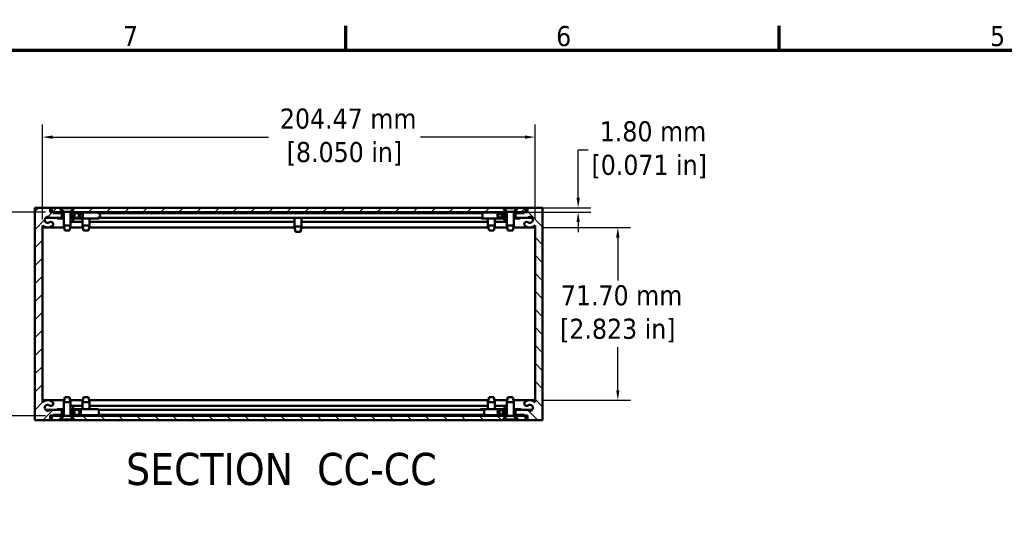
# Model space of a CAD drawing. Header units: millimetres. Extents: x 4 to 1435, y 25 to 906.
# Tile 5 of 13: x 224 to 633, y 694 to 902. Entities that reach past the tile are written whole.
import ezdxf

# ---------------------------------------------------------------- set-up
doc = ezdxf.new("R2010")
doc.units = ezdxf.units.MM
doc.header["$LTSCALE"] = 1.666667
for name, color, linetype, lineweight in [('Border (ANSI)', 7, 'Continuous', 70), ('Dimension (ANSI)', 7, 'Continuous', 25), ('Hatch (ANSI)', 7, 'Continuous', 18), ('Symbol (ANSI)', 7, 'Continuous', 25), ('Visible (ANSI)', 7, 'Continuous', 50)]:
    doc.layers.add(name, color=color, linetype=linetype, lineweight=lineweight)
doc.styles.add('Label Text (ANSI)', font='tahoma.ttf')
doc.styles.add('Note Text (ANSI)', font='tahoma.ttf')
doc.dimstyles.new('Default - mm (ANSI)', dxfattribs={"dimscale": 1.666667, "dimtxt": 5, "dimasz": 2.5, "dimexe": 3.175, "dimexo": 1.6002, "dimgap": 0.8, "dimtad": 0, "dimtih": 1, "dimtoh": 1, "dimrnd": 1e-08, "dimzin": 0, "dimdsep": 46, "dimtxsty": 'Note Text (ANSI)', "dimcen": 0.09, "dimdle": 10, "dimclrd": 256, "dimclre": 256, "dimclrt": 256, "dimadec": 1, "dimazin": 0, "dimtfac": 0.6096, "dimtofl": 0, "dimtmove": 0, "dimatfit": 3, "dimldrblk": 'Filled-1', "dimfxl": 1, "dimtolj": 1, "dimtzin": 0, "dimlwd": -1, "dimlwe": -1, "dimarcsym": 0})
pattern_1 = [(45, (0, 0), (-3.741773, 3.741773), [])]
pattern_2 = [(135, (0, 0), (-3.741773, -3.741773), [])]

# ---------------------------------------------------------------- blocks, each defined once
blk = doc.blocks.new('Borders Default Border')
at = {"layer": 'Border (ANSI)'}
for p, q in [((215.9, 533.4), (215.9, 539.42)), ((323.85, 533.4), (323.85, 539.42))]:
    blk.add_line(p, q, dxfattribs=at)
at = {"layer": 'Border (ANSI)', "flags": 128}
blk.add_lwpolyline([(12.7, 25.4), (12.7, 533.4), (850.9, 533.4), (850.9, 25.4), (12.7, 25.4)], dxfattribs=at)
at = {"layer": 'Border (ANSI)', "char_height": 5, "attachment_point": 7, "style": 'Note Text (ANSI)'}
for s, insert in [('7', (160.38, 534.42)), ('6', (268.28, 534.31)), ('5', (376.36, 534.31))]:
    blk.add_mtext(s, dxfattribs=dict(at, insert=insert))
blk = doc.blocks.new('*D8')
at = {"layer": 'Defpoints', "color": 0, "transparency": 16777216}
for p in [(237.81, 821.79), (160.48, 737.26), (237.81, 737.26)]:
    blk.add_point(p, dxfattribs=at)
at = {"layer": 'Dimension (ANSI)', "transparency": 16777216}
for p, q in [((235.14, 821.79), (155.19, 821.79)), ((160.48, 817.62), (160.48, 793.5)), ((160.48, 741.43), (160.48, 765.86)), ((235.14, 737.26), (155.19, 737.26))]:
    blk.add_line(p, q, dxfattribs=at)
for points in [[(159.78, 817.62), (161.17, 817.62), (160.48, 821.79)], [(159.78, 741.43), (161.17, 741.43), (160.48, 737.26)]]:
    blk.add_solid(points, dxfattribs=at)
at = {"layer": 'Dimension (ANSI)', "transparency": 16777216, "insert": (160.48, 779.68), "char_height": 8.3333, "attachment_point": 5, "style": 'Note Text (ANSI)'}
blk.add_mtext('\\A1; 84.53 mm\\P[3.328 in]', dxfattribs=at)
blk = doc.blocks.new('Filled-1')
at = {"color": 0}
for p, q in [((0, 0), (-1, 0.333)), ((-1, 0.333), (-1, -0.333)), ((-1, 0), (0, 0)), ((-1, -0.333), (0, 0))]:
    blk.add_line(p, q, dxfattribs=at)
at = {"color": 0, "flags": 128}
blk.add_lwpolyline([(-1, -0.333), (0, 0), (-1, 0.333), (-1, -0.333)], dxfattribs=at)
at = {"color": 0}
blk.add_solid([(-1, -0.333), (0, 0), (-1, 0.333), (-1, -0.333)], dxfattribs=at)
blk = doc.blocks.new('*D9')
at = {"layer": 'Defpoints', "color": 0, "transparency": 16777216}
for p in [(438.36, 852.89), (233.89, 816.22), (438.36, 816.22)]:
    blk.add_point(p, dxfattribs=at)
at = {"layer": 'Dimension (ANSI)', "transparency": 16777216}
for p, q in [((233.89, 818.89), (233.89, 858.18)), ((438.36, 818.89), (438.36, 858.18)), ((238.05, 852.89), (327.67, 852.89)), ((434.19, 852.89), (390.79, 852.89))]:
    blk.add_line(p, q, dxfattribs=at)
for points in [[(238.05, 853.58), (238.05, 852.19), (233.89, 852.89)], [(434.19, 853.58), (434.19, 852.19), (438.36, 852.89)]]:
    blk.add_solid(points, dxfattribs=at)
at = {"layer": 'Dimension (ANSI)', "transparency": 16777216, "insert": (359.23, 852.89), "char_height": 8.3333, "attachment_point": 5, "style": 'Note Text (ANSI)'}
blk.add_mtext('\\A1; 204.47 mm\\P[8.050 in]', dxfattribs=at)
blk = doc.blocks.new('*D15')
at = {"layer": 'Defpoints', "color": 0, "transparency": 16777216}
for p in [(424.88, 823.59), (425.98, 821.79), (456.27, 821.79)]:
    blk.add_point(p, dxfattribs=at)
at = {"layer": 'Dimension (ANSI)', "transparency": 16777216}
for p, q in [((456.27, 827.76), (456.27, 847.59)), ((456.27, 847.59), (460.43, 847.59)), ((427.55, 823.59), (461.56, 823.59)), ((428.65, 821.79), (461.56, 821.79)), ((456.27, 817.62), (456.27, 813.46))]:
    blk.add_line(p, q, dxfattribs=at)
for points in [[(455.57, 827.76), (456.96, 827.76), (456.27, 823.59)], [(455.57, 817.62), (456.96, 817.62), (456.27, 821.79)]]:
    blk.add_solid(points, dxfattribs=at)
at = {"layer": 'Dimension (ANSI)', "transparency": 16777216, "insert": (485.77, 847.59), "char_height": 8.3333, "attachment_point": 5, "style": 'Note Text (ANSI)'}
blk.add_mtext('\\A1; 1.80 mm\\P[0.071 in]', dxfattribs=at)
blk = doc.blocks.new('*D17')
at = {"layer": 'Defpoints', "color": 0, "transparency": 16777216}
for p in [(438.36, 815.37), (438.36, 743.68), (472.73, 743.68)]:
    blk.add_point(p, dxfattribs=at)
at = {"layer": 'Dimension (ANSI)', "transparency": 16777216}
for p, q in [((441.02, 815.37), (478.02, 815.37)), ((472.73, 811.21), (472.73, 793.34)), ((472.73, 747.84), (472.73, 765.71)), ((441.02, 743.68), (478.02, 743.68))]:
    blk.add_line(p, q, dxfattribs=at)
for points in [[(472.04, 811.21), (473.43, 811.21), (472.73, 815.37)], [(472.04, 747.84), (473.43, 747.84), (472.73, 743.68)]]:
    blk.add_solid(points, dxfattribs=at)
at = {"layer": 'Dimension (ANSI)', "transparency": 16777216, "insert": (472.73, 779.53), "char_height": 8.3333, "attachment_point": 5, "style": 'Note Text (ANSI)'}
blk.add_mtext('\\A1; 71.70 mm\\P[2.823 in]', dxfattribs=at)

msp = doc.modelspace()

# ---------------------------------------------------------------- hatches: boundary and pattern name
at = {"layer": 'Hatch (ANSI)'}
h = msp.add_hatch(dxfattribs=at)
h.set_pattern_fill('ANSI31', color=256, scale=42.333333, style=0)
h.set_pattern_definition(pattern_1)
h.paths.add_polyline_path([(246.262, 821.381), (246.262, 819.381), (246.262, 819.349), (247.222, 819.349), (247.222, 819.381), (247.222, 821.381)])
edge = h.paths.add_edge_path()
edge.add_line((241.962, 737.671), (241.962, 739.671))
edge.add_line((241.962, 739.671), (241.962, 739.703))
edge.add_line((241.962, 739.703), (240.036, 739.703))
edge.add_line((240.036, 739.703), (237.032, 739.703))
edge.add_ellipse((236.046, 740.503), major_axis=(0.986, -0.8), ratio=1, start_angle=91.64422, end_angle=360, ccw=False)
edge.add_ellipse((237.396, 742.268), major_axis=(-0.579, -0.757), ratio=1, start_angle=0, end_angle=179.99995)
edge.add_ellipse((236.046, 740.503), major_axis=(1.929, 2.522), ratio=1, start_angle=0, end_angle=80.24956)
edge.add_line((233.887, 742.831), (233.887, 816.221))
edge.add_ellipse((236.047, 818.548), major_axis=(-2.16, -2.327), ratio=1, start_angle=0, end_angle=80.27895)
edge.add_ellipse((237.397, 816.783), major_axis=(0.579, -0.757), ratio=1, start_angle=0, end_angle=52.59224)
edge.add_ellipse((237.396, 816.783), major_axis=(0.953, 0), ratio=1, start_angle=0, end_angle=127.39859)
edge.add_ellipse((236.046, 818.549), major_axis=(0.771, -1.009), ratio=1, start_angle=91.64419, end_angle=360, ccw=False)
edge.add_line((237.032, 819.349), (240.036, 819.349))
edge.add_line((240.036, 819.349), (241.962, 819.349))
edge.add_line((241.962, 819.349), (241.962, 819.381))
edge.add_line((241.962, 819.381), (241.962, 821.381))
edge.add_line((241.962, 821.381), (240.036, 821.381))
edge.add_line((240.036, 821.381), (238.332, 821.381))
edge.add_line((238.332, 821.381), (238.332, 821.762))
edge.add_line((238.332, 821.762), (237.062, 821.762))
edge.add_line((237.062, 821.762), (237.062, 823.591))
edge.add_line((237.062, 823.591), (230.712, 823.591))
edge.add_line((230.712, 823.591), (230.712, 735.461))
edge.add_line((230.712, 735.461), (237.062, 735.461))
edge.add_line((237.062, 735.461), (237.062, 737.29))
edge.add_line((237.062, 737.29), (238.332, 737.29))
edge.add_line((238.332, 737.29), (238.332, 737.671))
edge.add_line((238.332, 737.671), (240.036, 737.671))
edge.add_line((240.036, 737.671), (241.962, 737.671))
h.paths.add_polyline_path([(247.222, 737.671), (247.222, 739.671), (247.222, 739.703), (246.262, 739.703), (246.262, 739.671), (246.262, 737.671)])
h = msp.add_hatch(dxfattribs=at)
h.set_pattern_fill('ANSI31', color=256, scale=42.333333, style=0)
h.set_pattern_definition(pattern_1)
h.paths.add_polyline_path([(247.362, 823.591), (246.262, 822.325), (246.262, 821.791), (425.982, 821.791), (425.982, 822.325), (424.882, 823.591)])
h.paths.add_polyline_path([(237.812, 823.591), (237.812, 821.791), (241.962, 821.791), (241.962, 822.325), (240.862, 823.591)])
h.paths.add_polyline_path([(434.432, 821.791), (434.432, 823.591), (431.382, 823.591), (430.282, 822.325), (430.282, 821.791)])
h = msp.add_hatch(dxfattribs=at)
h.set_pattern_fill('ANSI31', color=256, scale=42.333333, angle=75, style=0)
h.set_pattern_definition([(120, (0, 0), (-4.582718, -2.645833), [])])
h.paths.add_polyline_path([(242.112, 821.381), (242.112, 821.637), (240.036, 821.637), (240.036, 821.381), (241.962, 821.381)])
h.paths.add_polyline_path([(242.689, 819.381), (242.689, 819.125), (240.036, 819.125), (240.036, 819.349), (240.036, 819.381), (241.962, 819.381)])
edge = h.paths.add_edge_path()
edge.add_line((245.534, 819.381), (245.534, 819.125))
edge.add_line((245.534, 819.125), (248.187, 819.125))
edge.add_ellipse((248.187, 820.381), major_axis=(1.256, 0), ratio=0.9998216, start_angle=270, end_angle=450)
edge.add_line((248.187, 821.637), (246.112, 821.637))
edge.add_line((246.112, 821.637), (246.112, 821.381))
edge.add_line((246.112, 821.381), (246.262, 821.381))
edge.add_line((246.262, 821.381), (247.222, 821.381))
edge.add_line((247.222, 821.381), (248.187, 821.381))
edge.add_ellipse((248.187, 820.381), major_axis=(-1, 0), ratio=0.9998216, start_angle=90, end_angle=270, ccw=False)
edge.add_line((248.187, 819.381), (247.222, 819.381))
edge.add_line((247.222, 819.381), (246.262, 819.381))
edge.add_line((246.262, 819.381), (245.534, 819.381))
h = msp.add_hatch(dxfattribs=at)
h.set_pattern_fill('ANSI31', color=256, scale=42.333333, angle=105, style=0)
h.set_pattern_definition([(150, (0, 0), (-2.645833, -4.582718), [])])
h.paths.add_polyline_path([(430.132, 821.637), (430.132, 821.381), (430.282, 821.381), (432.207, 821.381), (432.207, 821.637)])
h.paths.add_polyline_path([(429.554, 819.381), (429.554, 819.125), (432.207, 819.125), (432.207, 819.349), (432.207, 819.381), (430.282, 819.381)])
edge = h.paths.add_edge_path()
edge.add_line((426.709, 819.381), (426.709, 819.125))
edge.add_line((426.709, 819.125), (424.056, 819.125))
edge.add_ellipse((424.056, 820.381), major_axis=(-1.256, 0), ratio=0.9999306, start_angle=270, end_angle=450, ccw=False)
edge.add_line((424.056, 821.637), (426.132, 821.637))
edge.add_line((426.132, 821.637), (426.132, 821.381))
edge.add_line((426.132, 821.381), (425.982, 821.381))
edge.add_line((425.982, 821.381), (425.022, 821.381))
edge.add_line((425.022, 821.381), (424.056, 821.381))
edge.add_ellipse((424.056, 820.381), major_axis=(1, 0), ratio=0.9999306, start_angle=90, end_angle=270)
edge.add_line((424.056, 819.381), (425.022, 819.381))
edge.add_line((425.022, 819.381), (425.982, 819.381))
edge.add_line((425.982, 819.381), (426.709, 819.381))
h = msp.add_hatch(dxfattribs=at)
h.set_pattern_fill('ANSI31', color=256, scale=42.333333, angle=90, style=0)
h.set_pattern_definition(pattern_2)
h.paths.add_polyline_path([(425.982, 819.349), (425.982, 819.381), (425.982, 821.381), (425.022, 821.381), (425.022, 819.381), (425.022, 819.349)])
edge = h.paths.add_edge_path()
edge.add_line((430.282, 739.703), (430.282, 739.671))
edge.add_line((430.282, 739.671), (430.282, 737.671))
edge.add_line((430.282, 737.671), (432.238, 737.671))
edge.add_line((432.238, 737.671), (433.912, 737.671))
edge.add_line((433.912, 737.671), (433.912, 737.29))
edge.add_line((433.912, 737.29), (435.182, 737.29))
edge.add_line((435.182, 737.29), (435.182, 735.461))
edge.add_line((435.182, 735.461), (441.532, 735.461))
edge.add_line((441.532, 735.461), (441.532, 823.591))
edge.add_line((441.532, 823.591), (435.182, 823.591))
edge.add_line((435.182, 823.591), (435.182, 821.762))
edge.add_line((435.182, 821.762), (433.912, 821.762))
edge.add_line((433.912, 821.762), (433.912, 821.381))
edge.add_line((433.912, 821.381), (432.207, 821.381))
edge.add_line((432.207, 821.381), (430.282, 821.381))
edge.add_line((430.282, 821.381), (430.282, 819.381))
edge.add_line((430.282, 819.381), (430.282, 819.349))
edge.add_line((430.282, 819.349), (432.207, 819.349))
edge.add_line((432.207, 819.349), (435.211, 819.349))
edge.add_ellipse((436.198, 818.549), major_axis=(-0.986, 0.8), ratio=1, start_angle=91.64419, end_angle=360, ccw=False)
edge.add_ellipse((434.847, 816.783), major_axis=(0.579, 0.757), ratio=1, start_angle=0, end_angle=127.39859)
edge.add_ellipse((434.847, 816.783), major_axis=(-0.952, 0), ratio=1, start_angle=0, end_angle=52.59224)
edge.add_ellipse((436.197, 818.548), major_axis=(-1.929, -2.522), ratio=1, start_angle=0, end_angle=80.27895)
edge.add_line((438.357, 816.221), (438.357, 742.831))
edge.add_ellipse((436.198, 740.503), major_axis=(2.159, 2.328), ratio=1, start_angle=0, end_angle=80.24956)
edge.add_ellipse((434.848, 742.268), major_axis=(-0.579, 0.757), ratio=1, start_angle=0, end_angle=179.99995)
edge.add_ellipse((436.198, 740.503), major_axis=(-0.771, 1.009), ratio=1, start_angle=91.64422, end_angle=360, ccw=False)
edge.add_line((435.211, 739.703), (432.238, 739.703))
edge.add_line((432.238, 739.703), (430.282, 739.703))
h.paths.add_polyline_path([(425.022, 739.703), (425.022, 739.671), (425.022, 737.671), (425.982, 737.671), (425.982, 739.671), (425.982, 739.703)])
h = msp.add_hatch(dxfattribs=at)
h.set_pattern_fill('ANSI31', color=256, scale=42.333333, angle=-15, style=0)
h.set_pattern_definition([(30, (0, 0), (-2.645833, 4.582718), [])])
h.paths.add_polyline_path([(242.112, 737.415), (242.112, 737.671), (241.962, 737.671), (240.036, 737.671), (240.036, 737.415)])
h.paths.add_polyline_path([(242.689, 739.671), (242.689, 739.927), (240.036, 739.927), (240.036, 739.703), (240.036, 739.671), (241.962, 739.671)])
edge = h.paths.add_edge_path()
edge.add_line((245.534, 739.671), (245.534, 739.927))
edge.add_line((245.534, 739.927), (248.187, 739.927))
edge.add_ellipse((248.187, 738.671), major_axis=(1.256, 0), ratio=0.9998411, start_angle=270, end_angle=450, ccw=False)
edge.add_line((248.187, 737.415), (246.112, 737.415))
edge.add_line((246.112, 737.415), (246.112, 737.671))
edge.add_line((246.112, 737.671), (246.262, 737.671))
edge.add_line((246.262, 737.671), (247.222, 737.671))
edge.add_line((247.222, 737.671), (248.187, 737.671))
edge.add_ellipse((248.187, 738.671), major_axis=(-1, 0), ratio=0.9998411, start_angle=90, end_angle=270)
edge.add_line((248.187, 739.671), (247.222, 739.671))
edge.add_line((247.222, 739.671), (246.262, 739.671))
edge.add_line((246.262, 739.671), (245.534, 739.671))
h = msp.add_hatch(dxfattribs=at)
h.set_pattern_fill('ANSI31', color=256, scale=42.333333, angle=15, style=0)
h.set_pattern_definition([(60, (0, 0), (-4.582718, 2.645833), [])])
h.paths.add_polyline_path([(430.132, 737.671), (430.132, 737.415), (432.238, 737.415), (432.238, 737.671), (430.282, 737.671)])
h.paths.add_polyline_path([(429.554, 739.671), (429.554, 739.927), (432.238, 739.927), (432.238, 739.703), (432.238, 739.671), (430.282, 739.671)])
edge = h.paths.add_edge_path()
edge.add_line((426.709, 739.671), (426.709, 739.927))
edge.add_line((426.709, 739.927), (424.025, 739.927))
edge.add_ellipse((424.025, 738.671), major_axis=(-1.266, 0), ratio=0.992308, start_angle=270, end_angle=450)
edge.add_line((424.025, 737.415), (426.132, 737.415))
edge.add_line((426.132, 737.415), (426.132, 737.671))
edge.add_line((426.132, 737.671), (425.982, 737.671))
edge.add_line((425.982, 737.671), (425.022, 737.671))
edge.add_line((425.022, 737.671), (424.025, 737.671))
edge.add_ellipse((424.025, 738.671), major_axis=(1.008, 0), ratio=0.992308, start_angle=90, end_angle=270, ccw=False)
edge.add_line((424.025, 739.671), (425.022, 739.671))
edge.add_line((425.022, 739.671), (425.982, 739.671))
edge.add_line((425.982, 739.671), (426.709, 739.671))
h = msp.add_hatch(dxfattribs=at)
h.set_pattern_fill('ANSI31', color=256, scale=42.333333, angle=90, style=0)
h.set_pattern_definition(pattern_2)
h.paths.add_polyline_path([(424.882, 735.461), (425.982, 736.726), (425.982, 737.261), (246.262, 737.261), (246.262, 736.726), (247.362, 735.461)])
h.paths.add_polyline_path([(434.432, 735.461), (434.432, 737.261), (430.282, 737.261), (430.282, 736.726), (431.382, 735.461)])
h.paths.add_polyline_path([(237.812, 737.261), (237.812, 735.461), (240.862, 735.461), (241.962, 736.726), (241.962, 737.261)])

# ---------------------------------------------------------------- linework, layer by layer
at = {"layer": 'Visible (ANSI)'}
for p, q in [((237.062, 823.591), (230.712, 823.591)), ((230.712, 823.591), (230.712, 735.461)), ((237.062, 821.762), (237.062, 823.591)), ((237.062, 823.591), (237.812, 823.591)), ((237.812, 821.791), (237.062, 821.791)), ((238.332, 821.762), (237.062, 821.762)), ((237.812, 823.591), (237.812, 821.791)), ((240.862, 823.591), (237.812, 823.591)), ((237.812, 821.791), (241.962, 821.791)), ((238.332, 821.381), (238.332, 821.762)), ((238.332, 821.762), (242.689, 821.762)), ((240.036, 821.637), (239.963, 821.637)), ((239.963, 821.637), (239.963, 821.381)), ((242.112, 821.637), (240.036, 821.637)), ((240.036, 821.637), (240.036, 821.381)), ((241.962, 822.325), (240.862, 823.591)), ((240.862, 823.591), (241.397, 823.591)), ((241.397, 823.591), (246.826, 823.591)), ((241.397, 823.591), (241.397, 823.429)), ((241.397, 823.429), (246.826, 823.429)), ((242.689, 821.889), (241.397, 823.429)), ((241.962, 821.791), (241.962, 822.325)), ((242.323, 822.325), (241.962, 822.325)), ((242.689, 821.791), (241.962, 821.791)), ((242.112, 821.381), (242.112, 821.637)), ((242.112, 821.637), (242.689, 821.637)), ((242.689, 821.889), (245.534, 821.889)), ((242.689, 821.889), (242.689, 816.174)), ((245.534, 821.889), (246.826, 823.429)), ((245.534, 821.889), (245.534, 816.174)), ((246.262, 821.791), (245.534, 821.791)), ((245.534, 821.762), (250.562, 821.762)), ((245.534, 821.637), (246.112, 821.637)), ((246.262, 822.325), (245.9, 822.325)), ((248.187, 821.637), (246.112, 821.637)), ((246.112, 821.637), (246.112, 821.381)), ((247.362, 823.591), (246.262, 822.325)), ((246.262, 822.325), (246.262, 821.791)), ((246.262, 821.791), (425.982, 821.791)), ((246.826, 823.591), (246.826, 823.429)), ((246.826, 823.591), (247.362, 823.591)), ((424.882, 823.591), (247.362, 823.591)), ((248.187, 821.637), (250.111, 821.637)), ((250.111, 821.637), (257.249, 821.637)), ((250.562, 821.791), (250.562, 821.637)), ((253.407, 821.791), (253.407, 821.637)), ((253.407, 821.762), (338.24, 821.762)), ((338.514, 821.435), (338.216, 821.791)), ((341.359, 821.435), (341.657, 821.791)), ((341.633, 821.762), (418.837, 821.762)), ((416.185, 821.637), (416.489, 821.637)), ((416.185, 821.381), (416.185, 821.637)), ((416.489, 821.637), (424.011, 821.637)), ((418.837, 821.791), (418.837, 821.637)), ((421.682, 821.791), (421.682, 821.637)), ((421.682, 821.762), (426.709, 821.762)), ((424.011, 821.637), (424.056, 821.637)), ((426.132, 821.637), (424.056, 821.637)), ((425.982, 822.325), (424.882, 823.591)), ((424.882, 823.591), (425.417, 823.591)), ((425.417, 823.591), (430.846, 823.591)), ((425.417, 823.591), (425.417, 823.429)), ((425.417, 823.429), (430.846, 823.429)), ((426.709, 821.889), (425.417, 823.429)), ((425.982, 821.791), (425.982, 822.325)), ((426.343, 822.325), (425.982, 822.325)), ((426.709, 821.791), (425.982, 821.791)), ((426.132, 821.381), (426.132, 821.637)), ((426.132, 821.637), (426.709, 821.637)), ((426.709, 821.889), (429.554, 821.889)), ((426.709, 821.889), (426.709, 816.174)), ((429.554, 821.889), (430.846, 823.429)), ((429.554, 821.889), (429.554, 816.174)), ((430.282, 821.791), (429.554, 821.791)), ((429.554, 821.762), (433.912, 821.762)), ((429.554, 821.637), (430.132, 821.637)), ((430.282, 822.325), (429.92, 822.325)), ((430.132, 821.637), (430.132, 821.381)), ((432.207, 821.637), (430.132, 821.637)), ((431.382, 823.591), (430.282, 822.325)), ((430.282, 822.325), (430.282, 821.791)), ((430.282, 821.791), (434.432, 821.791)), ((430.846, 823.591), (430.846, 823.429)), ((430.846, 823.591), (431.382, 823.591)), ((434.432, 823.591), (431.382, 823.591)), ((432.207, 821.381), (432.207, 821.637)), ((435.182, 821.762), (433.912, 821.762)), ((433.912, 821.762), (433.912, 821.381)), ((434.432, 821.791), (434.432, 823.591)), ((434.432, 823.591), (435.182, 823.591)), ((435.182, 821.791), (434.432, 821.791)), ((441.532, 823.591), (435.182, 823.591)), ((435.182, 823.591), (435.182, 821.762)), ((441.532, 735.461), (441.532, 823.591)), ((235.059, 819.349), (237.032, 819.349)), ((237.032, 819.349), (241.962, 819.349)), ((241.962, 821.381), (238.332, 821.381)), ((239.963, 819.349), (239.963, 819.125)), ((240.036, 819.125), (239.963, 819.125)), ((240.036, 821.381), (242.112, 821.381)), ((242.689, 819.381), (240.036, 819.381)), ((240.036, 819.381), (240.036, 819.125)), ((240.036, 819.125), (242.689, 819.125)), ((241.962, 819.349), (241.962, 821.381)), ((242.689, 821.381), (242.112, 821.381)), ((246.112, 821.381), (245.534, 821.381)), ((248.187, 819.381), (245.534, 819.381)), ((245.534, 819.125), (248.187, 819.125)), ((245.534, 817.736), (250.562, 817.736)), ((246.112, 821.381), (248.187, 821.381)), ((246.262, 821.381), (246.262, 819.349)), ((247.222, 821.381), (246.262, 821.381)), ((246.262, 819.349), (247.222, 819.349)), ((246.587, 819.125), (246.587, 817.736)), ((247.222, 819.349), (247.222, 821.381)), ((250.111, 819.125), (248.187, 819.125)), ((248.904, 819.349), (249.091, 819.349)), ((248.948, 821.381), (249.091, 821.381)), ((250.111, 821.381), (249.091, 821.381)), ((249.091, 819.381), (250.111, 819.381)), ((250.111, 819.125), (257.249, 819.125)), ((250.562, 819.125), (250.562, 816.174)), ((253.407, 819.125), (253.407, 816.174)), ((253.407, 817.736), (338.514, 817.736)), ((256.702, 819.349), (416.447, 819.349)), ((256.807, 821.381), (416.447, 821.381)), ((338.514, 821.435), (341.359, 821.435)), ((338.514, 821.435), (338.514, 821.381)), ((338.514, 819.349), (338.514, 815.72)), ((341.359, 821.435), (341.359, 821.381)), ((341.359, 819.349), (341.359, 815.72)), ((341.359, 817.736), (418.837, 817.736)), ((416.185, 819.125), (416.185, 819.349)), ((416.489, 819.125), (416.185, 819.125)), ((416.489, 821.381), (416.447, 821.381)), ((416.447, 819.381), (416.489, 819.381)), ((416.489, 819.125), (424.011, 819.125)), ((418.837, 819.125), (418.837, 816.174)), ((421.682, 819.125), (421.682, 816.174)), ((421.682, 817.736), (426.709, 817.736)), ((424.011, 819.125), (424.056, 819.125)), ((424.056, 821.381), (426.132, 821.381)), ((426.709, 819.381), (424.056, 819.381)), ((424.056, 819.125), (426.709, 819.125)), ((425.982, 821.381), (425.022, 821.381)), ((425.022, 821.381), (425.022, 819.349)), ((425.022, 819.349), (425.982, 819.349)), ((425.657, 817.736), (425.657, 819.125)), ((425.982, 819.349), (425.982, 821.381)), ((426.709, 821.381), (426.132, 821.381)), ((430.132, 821.381), (429.554, 821.381)), ((432.207, 819.381), (429.554, 819.381)), ((429.554, 819.125), (432.207, 819.125)), ((430.132, 821.381), (432.207, 821.381)), ((433.912, 821.381), (430.282, 821.381)), ((430.282, 821.381), (430.282, 819.349)), ((430.282, 819.349), (435.211, 819.349)), ((432.207, 819.125), (432.207, 819.381)), ((435.211, 819.349), (437.184, 819.349)), ((233.887, 742.831), (233.887, 816.221)), ((233.887, 815.373), (242.849, 815.373)), ((242.689, 816.174), (245.534, 816.174)), ((243.108, 814.066), (242.689, 816.174)), ((245.115, 814.066), (243.108, 814.066)), ((245.115, 814.066), (245.534, 816.174)), ((245.375, 815.373), (250.721, 815.373)), ((250.562, 816.174), (253.407, 816.174)), ((250.981, 814.066), (250.562, 816.174)), ((252.988, 814.066), (250.981, 814.066)), ((252.988, 814.066), (253.407, 816.174)), ((253.247, 815.373), (338.583, 815.373)), ((338.514, 815.72), (341.359, 815.72)), ((338.933, 813.612), (338.514, 815.72)), ((340.94, 813.612), (338.933, 813.612)), ((340.94, 813.612), (341.359, 815.72)), ((341.29, 815.373), (418.996, 815.373)), ((418.837, 816.174), (421.682, 816.174)), ((419.256, 814.066), (418.837, 816.174)), ((421.263, 814.066), (419.256, 814.066)), ((421.263, 814.066), (421.682, 816.174)), ((421.522, 815.373), (426.869, 815.373)), ((426.709, 816.174), (429.554, 816.174)), ((427.128, 814.066), (426.709, 816.174)), ((429.135, 814.066), (427.128, 814.066)), ((429.135, 814.066), (429.554, 816.174)), ((429.395, 815.373), (438.357, 815.373)), ((438.357, 816.221), (438.357, 742.831)), ((243.108, 744.986), (242.689, 742.878)), ((243.108, 744.986), (245.115, 744.986)), ((245.115, 744.986), (245.534, 742.878)), ((250.981, 744.986), (250.562, 742.878)), ((250.981, 744.986), (252.988, 744.986)), ((252.988, 744.986), (253.407, 742.878)), ((419.256, 744.986), (418.837, 742.878)), ((419.256, 744.986), (421.263, 744.986)), ((421.263, 744.986), (421.682, 742.878)), ((427.128, 744.986), (426.709, 742.878)), ((427.128, 744.986), (429.135, 744.986)), ((429.135, 744.986), (429.554, 742.878)), ((233.887, 743.678), (242.848, 743.678)), ((242.689, 739.927), (240.036, 739.927)), ((240.036, 739.927), (240.036, 739.671)), ((245.534, 742.878), (242.689, 742.878)), ((242.689, 737.163), (242.689, 742.878)), ((245.375, 743.678), (250.721, 743.678)), ((245.534, 737.163), (245.534, 742.878)), ((245.534, 741.316), (250.562, 741.316)), ((248.187, 739.927), (245.534, 739.927)), ((246.587, 741.316), (246.587, 739.927)), ((248.256, 739.927), (248.187, 739.927)), ((248.256, 739.927), (249.448, 739.927)), ((256.943, 739.927), (249.448, 739.927)), ((253.407, 742.878), (250.562, 742.878)), ((250.562, 739.927), (250.562, 742.878)), ((253.248, 743.678), (418.996, 743.678)), ((253.407, 739.927), (253.407, 742.878)), ((253.407, 741.316), (418.837, 741.316)), ((415.73, 739.703), (415.73, 739.927)), ((415.73, 739.927), (417.041, 739.927)), ((424.025, 739.927), (417.041, 739.927)), ((421.682, 742.878), (418.837, 742.878)), ((418.837, 739.927), (418.837, 742.878)), ((421.523, 743.678), (426.868, 743.678)), ((421.682, 739.927), (421.682, 742.878)), ((421.682, 741.316), (426.709, 741.316)), ((426.709, 739.927), (424.025, 739.927)), ((425.657, 739.927), (425.657, 741.316)), ((429.554, 742.878), (426.709, 742.878)), ((426.709, 737.163), (426.709, 742.878)), ((429.395, 743.678), (438.357, 743.678)), ((429.554, 737.163), (429.554, 742.878)), ((432.238, 739.927), (429.554, 739.927)), ((432.238, 739.671), (432.238, 739.927)), ((432.238, 739.927), (432.661, 739.927)), ((432.661, 739.703), (432.661, 739.927)), ((235.059, 739.703), (237.032, 739.703)), ((241.962, 739.703), (237.032, 739.703)), ((237.062, 735.461), (237.062, 737.29)), ((237.062, 737.29), (238.332, 737.29)), ((237.062, 737.261), (237.812, 737.261)), ((237.812, 737.261), (237.812, 735.461)), ((241.962, 737.261), (237.812, 737.261)), ((238.332, 737.29), (238.332, 737.671)), ((238.332, 737.671), (241.962, 737.671)), ((238.332, 737.29), (242.689, 737.29)), ((240.036, 739.671), (242.689, 739.671)), ((242.112, 737.671), (240.036, 737.671)), ((240.036, 737.671), (240.036, 737.415)), ((240.036, 737.415), (242.112, 737.415)), ((240.862, 735.461), (241.962, 736.726)), ((242.689, 737.163), (241.397, 735.623)), ((241.962, 737.671), (241.962, 739.703)), ((241.962, 736.726), (241.962, 737.261)), ((241.962, 737.261), (242.689, 737.261)), ((241.962, 736.726), (242.323, 736.726)), ((242.112, 737.415), (242.112, 737.671)), ((242.112, 737.671), (242.689, 737.671)), ((242.689, 737.415), (242.112, 737.415)), ((245.534, 737.163), (242.689, 737.163)), ((245.534, 739.671), (248.187, 739.671)), ((245.534, 737.671), (246.112, 737.671)), ((246.112, 737.415), (245.534, 737.415)), ((245.534, 737.29), (250.562, 737.29)), ((245.534, 737.261), (246.262, 737.261)), ((245.534, 737.163), (246.826, 735.623)), ((245.9, 736.726), (246.262, 736.726)), ((248.187, 737.671), (246.112, 737.671)), ((246.112, 737.671), (246.112, 737.415)), ((246.112, 737.415), (248.187, 737.415)), ((247.222, 739.703), (246.262, 739.703)), ((246.262, 739.703), (246.262, 737.671)), ((246.262, 737.671), (247.222, 737.671)), ((425.982, 737.261), (246.262, 737.261)), ((246.262, 737.261), (246.262, 736.726)), ((246.262, 736.726), (247.362, 735.461)), ((247.222, 737.671), (247.222, 739.703)), ((248.256, 737.415), (248.187, 737.415)), ((249.448, 737.415), (248.256, 737.415)), ((249.448, 739.671), (249.016, 739.671)), ((249.016, 737.671), (249.448, 737.671)), ((256.943, 737.415), (249.448, 737.415)), ((250.562, 737.261), (250.562, 737.415)), ((253.407, 737.261), (253.407, 737.415)), ((253.407, 737.29), (418.837, 737.29)), ((257.156, 739.703), (416.789, 739.703)), ((257.169, 737.671), (416.789, 737.671)), ((415.73, 737.415), (415.73, 737.671)), ((417.041, 737.415), (415.73, 737.415)), ((417.041, 739.671), (416.789, 739.671)), ((416.789, 737.671), (417.041, 737.671)), ((424.025, 737.415), (417.041, 737.415)), ((418.837, 737.261), (418.837, 737.415)), ((421.682, 737.261), (421.682, 737.415)), ((421.682, 737.29), (426.709, 737.29)), ((424.025, 739.671), (426.709, 739.671)), ((426.132, 737.671), (424.025, 737.671)), ((424.025, 737.415), (426.132, 737.415)), ((424.882, 735.461), (425.982, 736.726)), ((425.022, 739.703), (425.022, 737.671)), ((425.982, 739.703), (425.022, 739.703)), ((425.022, 737.671), (425.982, 737.671)), ((426.709, 737.163), (425.417, 735.623)), ((425.982, 737.671), (425.982, 739.703)), ((425.982, 736.726), (425.982, 737.261)), ((425.982, 737.261), (426.709, 737.261)), ((425.982, 736.726), (426.343, 736.726)), ((426.132, 737.415), (426.132, 737.671)), ((426.132, 737.671), (426.709, 737.671)), ((426.709, 737.415), (426.132, 737.415)), ((429.554, 737.163), (426.709, 737.163)), ((429.554, 739.671), (432.238, 739.671)), ((429.554, 737.671), (430.132, 737.671)), ((430.132, 737.415), (429.554, 737.415)), ((429.554, 737.29), (433.912, 737.29)), ((429.554, 737.261), (430.282, 737.261)), ((429.554, 737.163), (430.846, 735.623)), ((429.92, 736.726), (430.282, 736.726)), ((430.132, 737.671), (430.132, 737.415)), ((432.238, 737.671), (430.132, 737.671)), ((430.132, 737.415), (432.238, 737.415)), ((430.282, 739.703), (430.282, 737.671)), ((435.211, 739.703), (430.282, 739.703)), ((430.282, 737.671), (433.912, 737.671)), ((434.432, 737.261), (430.282, 737.261)), ((430.282, 737.261), (430.282, 736.726)), ((430.282, 736.726), (431.382, 735.461)), ((432.238, 737.415), (432.238, 737.671)), ((432.238, 737.415), (432.661, 737.415)), ((432.661, 737.415), (432.661, 737.671)), ((433.912, 737.671), (433.912, 737.29)), ((433.912, 737.29), (435.182, 737.29)), ((434.432, 735.461), (434.432, 737.261)), ((434.432, 737.261), (435.182, 737.261)), ((435.182, 737.29), (435.182, 735.461)), ((435.211, 739.703), (437.184, 739.703)), ((230.712, 735.461), (237.062, 735.461)), ((237.812, 735.461), (237.062, 735.461)), ((237.812, 735.461), (240.862, 735.461)), ((241.397, 735.461), (240.862, 735.461)), ((246.826, 735.623), (241.397, 735.623)), ((241.397, 735.461), (241.397, 735.623)), ((246.826, 735.461), (241.397, 735.461)), ((246.826, 735.461), (246.826, 735.623)), ((247.362, 735.461), (246.826, 735.461)), ((247.362, 735.461), (424.882, 735.461)), ((425.417, 735.461), (424.882, 735.461)), ((430.846, 735.623), (425.417, 735.623)), ((425.417, 735.461), (425.417, 735.623)), ((430.846, 735.461), (425.417, 735.461)), ((430.846, 735.461), (430.846, 735.623)), ((431.382, 735.461), (430.846, 735.461)), ((431.382, 735.461), (434.432, 735.461)), ((435.182, 735.461), (434.432, 735.461)), ((435.182, 735.461), (441.532, 735.461))]:
    msp.add_line(p, q, dxfattribs=at)
for centre, radius, start, end in [((236.046, 818.549), 1.27, 39.05012, 307.40593), ((237.396, 816.783), 0.953, 0.00733, 127.40593), ((434.847, 816.783), 0.953, 52.59407, 179.99267), ((436.198, 818.549), 1.27, 232.59407, 140.94988), ((236.047, 818.548), 3.175, 227.13614, 307.41509), ((237.397, 816.783), 0.953, 307.41509, 0.00733), ((434.847, 816.783), 0.953, 179.99267, 232.58491), ((436.197, 818.548), 3.175, 232.58491, 312.86386), ((236.046, 740.503), 3.175, 52.59405, 132.84361), ((236.046, 740.503), 1.27, 52.5941, 320.94988), ((237.396, 742.268), 0.953, 232.5941, 52.59405), ((434.848, 742.268), 0.953, 127.40595, 307.4059), ((436.198, 740.503), 3.175, 47.15639, 127.40595), ((436.198, 740.503), 1.27, 219.05012, 127.4059)]:
    msp.add_arc(centre, radius, start, end, dxfattribs=at)
for centre, major_axis, ratio, start_param, end_param in [((248.187, 820.381), (1.256, 0), 0.9998216, 4.712389, 7.8539816), ((250.111, 820.381), (0, 1.256), 0.4161534, 3.1415927, 6.2831853), ((257.249, 820.381), (0, 1.256), 0.4161534, 5.6332342, 6.2831853), ((416.489, 820.381), (0, 1.256), 0.0372483, 3.1415927, 6.2831853), ((424.011, 820.381), (0, 1.256), 0.9999306, 0, 3.1415927), ((424.056, 820.381), (-1.256, 0), 0.9999306, 4.712389, 7.8539816), ((248.112, 820.381), (0, 1), 0.9998216, 3.1415927, 6.2831853), ((248.187, 820.381), (-1, 0), 0.9998216, 1.5707963, 4.712389), ((250.111, 820.381), (0, -1), 0.4161534, 0, 3.1415927), ((257.249, 820.381), (0, -1.256), 0.4161534, 0, 0.6066035), ((257.249, 820.381), (0, 1.256), 0.4161534, 4.2820458, 5.1427321), ((416.489, 820.381), (0, -1), 0.0372483, 0, 3.1415927), ((424.056, 820.381), (1, 0), 0.9999306, 1.5707963, 4.712389), ((424.333, 820.381), (0, 1.256), 0.0372483, 3.7915438, 5.6332342), ((248.187, 738.671), (1.256, 0), 0.9998411, 4.712389, 7.8539816), ((248.256, 738.671), (0, -1.256), 0.9998411, 0, 3.1415927), ((249.448, 738.671), (0, 1.256), 0.2973268, 3.1415927, 6.2831853), ((256.943, 738.671), (0, -1.256), 0.2973268, 0, 3.1415927), ((417.041, 738.671), (0, 1.256), 0.1609328, 3.1415927, 6.2831853), ((424.025, 738.671), (-1.266, 0), 0.992308, 4.712389, 7.8539816), ((248.187, 738.671), (-1, 0), 0.9998411, 1.5707963, 4.712389), ((249.448, 738.671), (0, -1), 0.2973268, 0, 3.1415927), ((417.041, 738.671), (0, -1), 0.1609328, 0, 3.1415927), ((424.025, 738.671), (1.008, 0), 0.992308, 1.5707963, 4.712389), ((424.574, 738.671), (0, -1), 0.992308, 3.1415927, 6.2831853), ((424.789, 738.671), (0, 1.256), 0.1609328, 3.7915438, 5.6332342)]:
    msp.add_ellipse(centre, major_axis=major_axis, ratio=ratio, start_param=start_param, end_param=end_param, dxfattribs=at)

# ---------------------------------------------------------------- block references
at = {"xscale": 1.666666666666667, "yscale": 1.666666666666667, "zscale": 1.666666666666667}
msp.add_blockref('Borders Default Border', (0, 0), dxfattribs=at)

# ---------------------------------------------------------------- texts
at = {"layer": 'Symbol (ANSI)', "insert": (268.593, 708.232), "char_height": 13.33333, "attachment_point": 7, "style": 'Label Text (ANSI)'}
msp.add_mtext('SECTION  CC-CC', dxfattribs=at)

# ---------------------------------------------------------------- dimensions: what is measured, and where the dimension line sits
at = {"layer": 'Dimension (ANSI)'}
dim = msp.add_linear_dim(base=(438.357, 852.888), p1=(233.887, 816.221), p2=(438.357, 816.221), text=' <> mm\\X[8.050 in]', dimstyle='Default - mm (ANSI)', override={"dimtih": 0, "dimtoh": 0, "dimdec": 2, "dimpost": '', "dimtp": 0, "dimtm": 0, "dimtdec": 2, "dimatfit": 1}, dxfattribs=at)
dim.commit()
dim.dimension.update_dxf_attribs({"geometry": '*D9', "text_midpoint": (359.233, 852.888), "dimtype": 160})
for base, p1, p2, angle, text, picture, middle in [((456.268, 821.791), (424.882, 823.591), (425.982, 821.791), 90, ' <> mm\\X[0.071 in]', '*D15', (485.772, 847.585)), ((160.478, 737.261), (237.812, 821.791), (237.812, 737.261), 270, ' <> mm\\X[3.328 in]', '*D8', (160.478, 779.68)), ((472.7313, 743.678), (438.3567, 815.3732), (438.3567, 743.678), 90, ' <> mm\\X[2.823 in]', '*D17', (472.7313, 779.5256))]:
    dim = msp.add_linear_dim(base=base, p1=p1, p2=p2, angle=angle, text=text, dimstyle='Default - mm (ANSI)', override={"dimdec": 2, "dimpost": '', "dimtp": 0, "dimtm": 0, "dimtdec": 2, "dimatfit": 1}, dxfattribs=at)
    dim.commit()
    dim.dimension.update_dxf_attribs({"geometry": picture, "text_midpoint": middle, "dimtype": 160})

doc.saveas('drawing.dxf')
